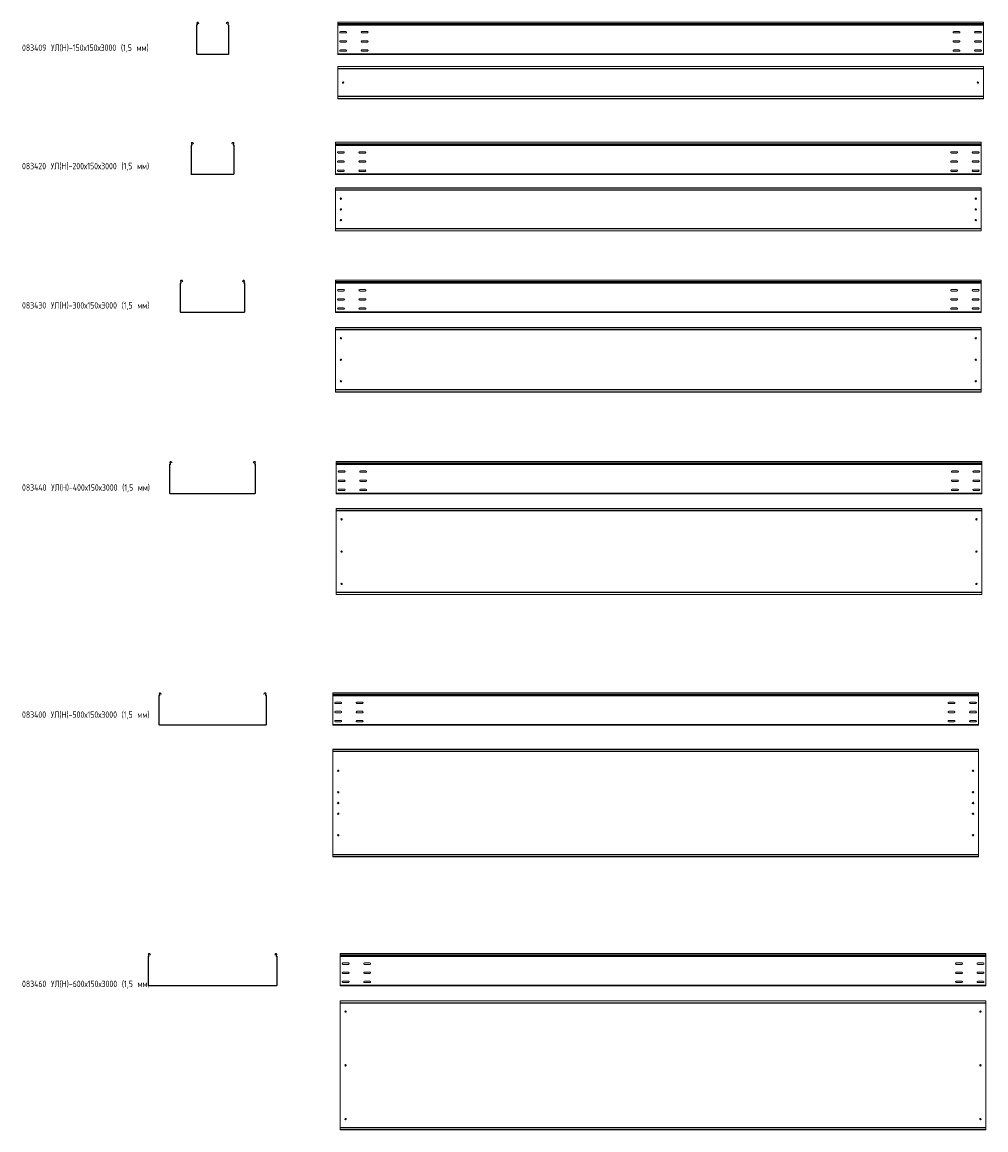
# Model space of a CAD drawing. Header units: millimetres. Extents: x -789 to 3689, y -6202 to -1054.
import ezdxf

# ---------------------------------------------------------------- set-up
doc = ezdxf.new("R2010")
doc.units = ezdxf.units.MM
doc.styles.add('SLDTEXTSTYLE0', font='TXT', dxfattribs={"width": 0.7, "bigfont": 'bigfont'})

msp = doc.modelspace()

# ---------------------------------------------------------------- linework, layer by layer
at = {"color": 7, "linetype": 'Continuous', "lineweight": 15}
for p, q in [((22.7, -1068.2), (21.2, -1068.2)), ((21.2, -1200.9), (21.2, -1068.2)), ((22.5, -1066.4), (22.9, -1067.9)), ((24, -1059.8), (22.7, -1060.5)), ((24, -1062.9), (22.7, -1060.5)), ((22.7, -1200.9), (22.7, -1068.2)), ((25.3, -1062.2), (24, -1059.8)), ((24, -1062.9), (25.3, -1062.2)), ((30.6, -1056.2), (29.3, -1057)), ((29.3, -1057), (31.1, -1060.2)), ((30.6, -1056.2), (32.4, -1059.5)), ((32.4, -1059.5), (31.1, -1060.2)), ((160, -1059.5), (161.7, -1056.2)), ((161.3, -1060.2), (160, -1059.5)), ((161.3, -1060.2), (163, -1057)), ((163, -1057), (161.7, -1056.2)), ((168.3, -1059.8), (167.1, -1062.2)), ((167.1, -1062.2), (168.4, -1062.9)), ((169.6, -1060.5), (168.3, -1059.8)), ((169.6, -1060.5), (168.4, -1062.9)), ((169.9, -1066.4), (169.5, -1067.9)), ((171.2, -1068.2), (169.7, -1068.2)), ((169.7, -1068.2), (169.7, -1200.9)), ((171.2, -1068.2), (171.2, -1200.9)), ((3677.8, -1053.9), (677.8, -1053.9)), ((677.8, -1060.5), (677.8, -1053.9)), ((3677.8, -1060.5), (677.8, -1060.5)), ((677.8, -1062.9), (677.8, -1060.5)), ((3677.8, -1062.9), (677.8, -1062.9)), ((677.8, -1066.4), (677.8, -1062.9)), ((3677.8, -1066.4), (677.8, -1066.4)), ((677.8, -1068.2), (677.8, -1066.4)), ((3677.8, -1068.2), (677.8, -1068.2)), ((677.8, -1200.9), (677.8, -1068.2)), ((3677.8, -1060.5), (3677.8, -1053.9)), ((3677.8, -1062.9), (3677.8, -1060.5)), ((3677.8, -1066.4), (3677.8, -1062.9)), ((3677.8, -1068.2), (3677.8, -1066.4)), ((3677.8, -1200.9), (3677.8, -1068.2)), ((715.6, -1097.6), (690.1, -1097.6)), ((690.1, -1104.1), (715.6, -1104.1)), ((815.6, -1097.6), (790.1, -1097.6)), ((790.1, -1104.1), (815.6, -1104.1)), ((3540.1, -1097.6), (3565.6, -1097.6)), ((3565.6, -1104.1), (3540.1, -1104.1)), ((3640.1, -1097.6), (3665.6, -1097.6)), ((3665.6, -1104.1), (3640.1, -1104.1)), ((715.6, -1140.1), (690.1, -1140.1)), ((690.1, -1146.6), (715.6, -1146.6)), ((715.6, -1182.6), (690.1, -1182.6)), ((815.6, -1140.1), (790.1, -1140.1)), ((790.1, -1146.6), (815.6, -1146.6)), ((815.6, -1182.6), (790.1, -1182.6)), ((3540.1, -1140.1), (3565.6, -1140.1)), ((3565.6, -1146.6), (3540.1, -1146.6)), ((3540.1, -1182.6), (3565.6, -1182.6)), ((3640.1, -1140.1), (3665.6, -1140.1)), ((3665.6, -1146.6), (3640.1, -1146.6)), ((3640.1, -1182.6), (3665.6, -1182.6)), ((21.2, -1200.9), (22.7, -1200.9)), ((24.2, -1202.4), (24.2, -1203.9)), ((168.2, -1202.4), (24.2, -1202.4)), ((168.2, -1203.9), (24.2, -1203.9)), ((168.2, -1203.9), (168.2, -1202.4)), ((169.7, -1200.9), (171.2, -1200.9)), ((3677.8, -1200.9), (677.8, -1200.9)), ((677.8, -1203.9), (677.8, -1200.9)), ((3677.8, -1203.9), (677.8, -1203.9)), ((690.1, -1189.1), (715.6, -1189.1)), ((790.1, -1189.1), (815.6, -1189.1)), ((3565.6, -1189.1), (3540.1, -1189.1)), ((3665.6, -1189.1), (3640.1, -1189.1)), ((3677.8, -1203.9), (3677.8, -1200.9)), ((3677.8, -1259.6), (677.8, -1259.6)), ((677.8, -1260.6), (677.8, -1259.6)), ((3677.8, -1260.6), (677.8, -1260.6)), ((677.8, -1269.1), (677.8, -1260.6)), ((3677.8, -1269.1), (677.8, -1269.1)), ((677.8, -1270.8), (677.8, -1269.1)), ((3677.8, -1270.8), (677.8, -1270.8)), ((677.8, -1270.8), (677.8, -1398.4)), ((3677.8, -1260.6), (3677.8, -1259.6)), ((3677.8, -1269.1), (3677.8, -1260.6)), ((3677.8, -1270.8), (3677.8, -1269.1)), ((3677.8, -1270.8), (3677.8, -1398.4)), ((3677.8, -1398.4), (677.8, -1398.4)), ((677.8, -1400.1), (677.8, -1398.4)), ((3677.8, -1400.1), (677.8, -1400.1)), ((677.8, -1408.6), (677.8, -1400.1)), ((677.8, -1408.6), (3677.8, -1408.6)), ((677.8, -1409.6), (677.8, -1408.6)), ((3677.8, -1409.6), (677.8, -1409.6)), ((3677.8, -1400.1), (3677.8, -1398.4)), ((3677.8, -1408.6), (3677.8, -1400.1)), ((3677.8, -1409.6), (3677.8, -1408.6)), ((-2.3, -1626.7), (-3.8, -1626.7)), ((-3.8, -1759.3), (-3.8, -1626.7)), ((-2.5, -1624.9), (-2.1, -1626.4)), ((-1, -1618.3), (-2.3, -1619)), ((-1, -1621.3), (-2.3, -1619)), ((-2.3, -1759.3), (-2.3, -1626.7)), ((0.3, -1620.6), (-1, -1618.3)), ((-1, -1621.3), (0.3, -1620.6)), ((5.6, -1614.7), (4.3, -1615.4)), ((4.3, -1615.4), (4.7, -1616.1)), ((4.7, -1616.1), (6, -1615.3)), ((6.1, -1618.7), (4.7, -1616.1)), ((5.6, -1614.7), (6, -1615.3)), ((6, -1615.3), (7.4, -1618)), ((7.4, -1618), (6.1, -1618.7)), ((185, -1618), (186.4, -1615.3)), ((186.3, -1618.7), (185, -1618)), ((187.7, -1616.1), (186.3, -1618.7)), ((186.4, -1615.3), (186.7, -1614.7)), ((186.4, -1615.3), (187.7, -1616.1)), ((188, -1615.4), (186.7, -1614.7)), ((187.7, -1616.1), (188, -1615.4)), ((193.3, -1618.3), (192.1, -1620.6)), ((192.1, -1620.6), (193.4, -1621.3)), ((194.6, -1619), (193.3, -1618.3)), ((194.6, -1619), (193.4, -1621.3)), ((194.9, -1624.9), (194.5, -1626.4)), ((196.2, -1626.7), (194.7, -1626.7)), ((194.7, -1626.7), (194.7, -1759.3)), ((196.2, -1626.7), (196.2, -1759.3)), ((3667.4, -1612.3), (667.4, -1612.3)), ((667.4, -1619), (667.4, -1612.3)), ((3667.4, -1619), (667.4, -1619)), ((667.4, -1621.3), (667.4, -1619)), ((3667.4, -1621.3), (667.4, -1621.3)), ((667.4, -1624.9), (667.4, -1621.3)), ((3667.4, -1624.9), (667.4, -1624.9)), ((667.4, -1626.7), (667.4, -1624.9)), ((3667.4, -1626.7), (667.4, -1626.7)), ((667.4, -1759.3), (667.4, -1626.7)), ((3667.4, -1619), (3667.4, -1612.3)), ((3667.4, -1621.3), (3667.4, -1619)), ((3667.4, -1624.9), (3667.4, -1621.3)), ((3667.4, -1626.7), (3667.4, -1624.9)), ((3667.4, -1759.3), (3667.4, -1626.7)), ((705.1, -1656.1), (679.6, -1656.1)), ((679.6, -1662.6), (705.1, -1662.6)), ((705.1, -1698.6), (679.6, -1698.6)), ((805.1, -1656.1), (779.6, -1656.1)), ((779.6, -1662.6), (805.1, -1662.6)), ((805.1, -1698.6), (779.6, -1698.6)), ((3529.6, -1656.1), (3555.1, -1656.1)), ((3555.1, -1662.6), (3529.6, -1662.6)), ((3529.6, -1698.6), (3555.1, -1698.6)), ((3629.6, -1656.1), (3655.1, -1656.1)), ((3655.1, -1662.6), (3629.6, -1662.6)), ((3629.6, -1698.6), (3655.1, -1698.6)), ((679.6, -1705.1), (705.1, -1705.1)), ((705.1, -1741.1), (679.6, -1741.1)), ((679.6, -1747.6), (705.1, -1747.6)), ((779.6, -1705.1), (805.1, -1705.1)), ((805.1, -1741.1), (779.6, -1741.1)), ((779.6, -1747.6), (805.1, -1747.6)), ((3555.1, -1705.1), (3529.6, -1705.1)), ((3529.6, -1741.1), (3555.1, -1741.1)), ((3555.1, -1747.6), (3529.6, -1747.6)), ((3655.1, -1705.1), (3629.6, -1705.1)), ((3629.6, -1741.1), (3655.1, -1741.1)), ((3655.1, -1747.6), (3629.6, -1747.6)), ((-3.8, -1759.3), (-2.3, -1759.3)), ((-0.8, -1760.8), (-0.8, -1762.3)), ((193.2, -1760.8), (-0.8, -1760.8)), ((193.2, -1762.3), (-0.8, -1762.3)), ((193.2, -1762.3), (193.2, -1760.8)), ((194.7, -1759.3), (196.2, -1759.3)), ((3667.4, -1759.3), (667.4, -1759.3)), ((667.4, -1762.3), (667.4, -1759.3)), ((3667.4, -1762.3), (667.4, -1762.3)), ((3667.4, -1762.3), (3667.4, -1759.3)), ((3667.4, -1824.2), (667.4, -1824.2)), ((667.4, -1825.2), (667.4, -1824.2)), ((3667.4, -1825.2), (667.4, -1825.2)), ((667.4, -1833.6), (667.4, -1825.2)), ((3667.4, -1833.6), (667.4, -1833.6)), ((667.4, -1834), (667.4, -1833.6)), ((667.4, -1834), (670.4, -1835.4)), ((667.4, -1834), (667.4, -2014.4)), ((3664.4, -1835.4), (670.4, -1835.4)), ((3664.4, -1835.4), (3667.4, -1834)), ((3667.4, -1825.2), (3667.4, -1824.2)), ((3667.4, -1833.6), (3667.4, -1825.2)), ((3667.4, -1834), (3667.4, -1833.6)), ((3667.4, -1834), (3667.4, -2014.4)), ((670.4, -2013), (667.4, -2014.4)), ((667.4, -2014.7), (667.4, -2014.4)), ((3667.4, -2014.7), (667.4, -2014.7)), ((667.4, -2023.2), (667.4, -2014.7)), ((667.4, -2023.2), (3667.4, -2023.2)), ((667.4, -2024.2), (667.4, -2023.2)), ((3667.4, -2024.2), (667.4, -2024.2)), ((3664.4, -2013), (670.4, -2013)), ((3667.4, -2014.4), (3664.4, -2013)), ((3667.4, -2014.7), (3667.4, -2014.4)), ((3667.4, -2023.2), (3667.4, -2014.7)), ((3667.4, -2024.2), (3667.4, -2023.2)), ((-51, -2259.1), (-52.3, -2259.8)), ((-51, -2262.2), (-52.3, -2259.8)), ((-49.7, -2261.5), (-51, -2259.1)), ((-51, -2262.2), (-49.7, -2261.5)), ((-44.4, -2255.6), (-45.7, -2256.3)), ((-45.7, -2256.3), (-45.3, -2256.9)), ((-45.3, -2256.9), (-44, -2256.2)), ((-43.9, -2259.6), (-45.3, -2256.9)), ((-44.4, -2255.6), (-44, -2256.2)), ((-44, -2256.2), (-42.6, -2258.9)), ((-42.6, -2258.9), (-43.9, -2259.6)), ((235, -2258.9), (236.4, -2256.2)), ((236.3, -2259.6), (235, -2258.9)), ((237.7, -2256.9), (236.3, -2259.6)), ((236.4, -2256.2), (236.7, -2255.6)), ((236.4, -2256.2), (237.7, -2256.9)), ((238, -2256.3), (236.7, -2255.6)), ((237.7, -2256.9), (238, -2256.3)), ((243.3, -2259.1), (242.1, -2261.5)), ((242.1, -2261.5), (243.4, -2262.2)), ((244.6, -2259.8), (243.3, -2259.1)), ((244.6, -2259.8), (243.4, -2262.2)), ((3667.5, -2253.2), (667.5, -2253.2)), ((667.5, -2259.8), (667.5, -2253.2)), ((3667.5, -2259.8), (667.5, -2259.8)), ((667.5, -2262.2), (667.5, -2259.8)), ((3667.5, -2262.2), (667.5, -2262.2)), ((667.5, -2265.8), (667.5, -2262.2)), ((3667.5, -2259.8), (3667.5, -2253.2)), ((3667.5, -2262.2), (3667.5, -2259.8)), ((3667.5, -2265.8), (3667.5, -2262.2)), ((-52.3, -2267.5), (-53.8, -2267.5)), ((-53.8, -2400.2), (-53.8, -2267.5)), ((-52.5, -2265.8), (-52.1, -2267.2)), ((-52.3, -2400.2), (-52.3, -2267.5)), ((244.9, -2265.8), (244.5, -2267.2)), ((246.2, -2267.5), (244.7, -2267.5)), ((244.7, -2267.5), (244.7, -2400.2)), ((246.2, -2267.5), (246.2, -2400.2)), ((3667.5, -2265.8), (667.5, -2265.8)), ((667.5, -2267.5), (667.5, -2265.8)), ((3667.5, -2267.5), (667.5, -2267.5)), ((667.5, -2400.2), (667.5, -2267.5)), ((705.2, -2297), (679.7, -2297)), ((679.7, -2303.5), (705.2, -2303.5)), ((805.2, -2297), (779.7, -2297)), ((779.7, -2303.5), (805.2, -2303.5)), ((3529.7, -2297), (3555.2, -2297)), ((3555.2, -2303.5), (3529.7, -2303.5)), ((3629.7, -2297), (3655.2, -2297)), ((3655.2, -2303.5), (3629.7, -2303.5)), ((3667.5, -2267.5), (3667.5, -2265.8)), ((3667.5, -2400.2), (3667.5, -2267.5)), ((705.2, -2339.5), (679.7, -2339.5)), ((679.7, -2346), (705.2, -2346)), ((805.2, -2339.5), (779.7, -2339.5)), ((779.7, -2346), (805.2, -2346)), ((3529.7, -2339.5), (3555.2, -2339.5)), ((3555.2, -2346), (3529.7, -2346)), ((3629.7, -2339.5), (3655.2, -2339.5)), ((3655.2, -2346), (3629.7, -2346)), ((-53.8, -2400.2), (-52.3, -2400.2)), ((-50.8, -2401.7), (-50.8, -2403.2)), ((243.2, -2401.7), (-50.8, -2401.7)), ((243.2, -2403.2), (-50.8, -2403.2)), ((243.2, -2403.2), (243.2, -2401.7)), ((244.7, -2400.2), (246.2, -2400.2)), ((3667.5, -2400.2), (667.5, -2400.2)), ((667.5, -2403.2), (667.5, -2400.2)), ((3667.5, -2403.2), (667.5, -2403.2)), ((705.2, -2382), (679.7, -2382)), ((679.7, -2388.5), (705.2, -2388.5)), ((805.2, -2382), (779.7, -2382)), ((779.7, -2388.5), (805.2, -2388.5)), ((3529.7, -2382), (3555.2, -2382)), ((3555.2, -2388.5), (3529.7, -2388.5)), ((3629.7, -2382), (3655.2, -2382)), ((3655.2, -2388.5), (3629.7, -2388.5)), ((3667.5, -2403.2), (3667.5, -2400.2)), ((3667.5, -2473), (667.5, -2473)), ((667.5, -2474), (667.5, -2473)), ((3667.5, -2474), (667.5, -2474)), ((667.5, -2482.5), (667.5, -2474)), ((3667.5, -2482.5), (667.5, -2482.5)), ((667.5, -2482.8), (667.5, -2482.5)), ((667.5, -2482.8), (670.5, -2484.2)), ((667.5, -2482.8), (667.5, -2763.2)), ((3664.5, -2484.2), (670.5, -2484.2)), ((3664.5, -2484.2), (3667.5, -2482.8)), ((3667.5, -2474), (3667.5, -2473)), ((3667.5, -2482.5), (3667.5, -2474)), ((3667.5, -2482.8), (3667.5, -2482.5)), ((3667.5, -2482.8), (3667.5, -2763.2)), ((670.5, -2761.8), (667.5, -2763.2)), ((667.5, -2763.6), (667.5, -2763.2)), ((3667.5, -2763.6), (667.5, -2763.6)), ((667.5, -2772), (667.5, -2763.6)), ((667.5, -2772), (3667.5, -2772)), ((667.5, -2773), (667.5, -2772)), ((3667.5, -2773), (667.5, -2773)), ((3664.5, -2761.8), (670.5, -2761.8)), ((3667.5, -2763.2), (3664.5, -2761.8)), ((3667.5, -2763.6), (3667.5, -2763.2)), ((3667.5, -2772), (3667.5, -2763.6)), ((3667.5, -2773), (3667.5, -2772)), ((-102.3, -3110.3), (-103.8, -3110.3)), ((-103.8, -3243), (-103.8, -3110.3)), ((-102.5, -3108.6), (-102.1, -3110)), ((-101, -3101.9), (-102.3, -3102.6)), ((-101, -3105), (-102.3, -3102.6)), ((-102.3, -3243), (-102.3, -3110.3)), ((-99.7, -3104.3), (-101, -3101.9)), ((-101, -3105), (-99.7, -3104.3)), ((-94.4, -3098.4), (-95.7, -3099.1)), ((-95.7, -3099.1), (-95.3, -3099.7)), ((-95.3, -3099.7), (-94, -3099)), ((-93.9, -3102.3), (-95.3, -3099.7)), ((-94.4, -3098.4), (-94, -3099)), ((-94, -3099), (-92.6, -3101.6)), ((-92.6, -3101.6), (-93.9, -3102.3)), ((285, -3101.6), (286.4, -3099)), ((286.3, -3102.3), (285, -3101.6)), ((287.7, -3099.7), (286.3, -3102.3)), ((286.4, -3099), (286.7, -3098.4)), ((286.4, -3099), (287.7, -3099.7)), ((288, -3099.1), (286.7, -3098.4)), ((287.7, -3099.7), (288, -3099.1)), ((293.3, -3101.9), (292.1, -3104.3)), ((292.1, -3104.3), (293.4, -3105)), ((294.6, -3102.6), (293.3, -3101.9)), ((294.6, -3102.6), (293.4, -3105)), ((294.9, -3108.6), (294.5, -3110)), ((296.2, -3110.3), (294.7, -3110.3)), ((294.7, -3110.3), (294.7, -3243)), ((296.2, -3110.3), (296.2, -3243)), ((3670.6, -3096), (670.6, -3096)), ((670.6, -3102.6), (670.6, -3096)), ((3670.6, -3102.6), (670.6, -3102.6)), ((670.6, -3105), (670.6, -3102.6)), ((3670.6, -3105), (670.6, -3105)), ((670.6, -3108.6), (670.6, -3105)), ((3670.6, -3108.6), (670.6, -3108.6)), ((670.6, -3110.3), (670.6, -3108.6)), ((3670.6, -3110.3), (670.6, -3110.3)), ((670.6, -3243), (670.6, -3110.3)), ((708.4, -3139.7), (682.9, -3139.7)), ((808.4, -3139.7), (782.9, -3139.7)), ((3532.9, -3139.7), (3558.4, -3139.7)), ((3632.9, -3139.7), (3658.4, -3139.7)), ((3670.6, -3102.6), (3670.6, -3096)), ((3670.6, -3105), (3670.6, -3102.6)), ((3670.6, -3108.6), (3670.6, -3105)), ((3670.6, -3110.3), (3670.6, -3108.6)), ((3670.6, -3243), (3670.6, -3110.3)), ((682.9, -3146.2), (708.4, -3146.2)), ((708.4, -3182.2), (682.9, -3182.2)), ((682.9, -3188.7), (708.4, -3188.7)), ((782.9, -3146.2), (808.4, -3146.2)), ((808.4, -3182.2), (782.9, -3182.2)), ((782.9, -3188.7), (808.4, -3188.7)), ((3558.4, -3146.2), (3532.9, -3146.2)), ((3532.9, -3182.2), (3558.4, -3182.2)), ((3558.4, -3188.7), (3532.9, -3188.7)), ((3658.4, -3146.2), (3632.9, -3146.2)), ((3632.9, -3182.2), (3658.4, -3182.2)), ((3658.4, -3188.7), (3632.9, -3188.7)), ((-103.8, -3243), (-102.3, -3243)), ((294.7, -3243), (296.2, -3243)), ((3670.6, -3243), (670.6, -3243)), ((670.6, -3246), (670.6, -3243)), ((708.4, -3224.7), (682.9, -3224.7)), ((682.9, -3231.2), (708.4, -3231.2)), ((808.4, -3224.7), (782.9, -3224.7)), ((782.9, -3231.2), (808.4, -3231.2)), ((3532.9, -3224.7), (3558.4, -3224.7)), ((3558.4, -3231.2), (3532.9, -3231.2)), ((3632.9, -3224.7), (3658.4, -3224.7)), ((3658.4, -3231.2), (3632.9, -3231.2)), ((3670.6, -3246), (3670.6, -3243)), ((-100.8, -3244.5), (-100.8, -3246)), ((293.2, -3244.5), (-100.8, -3244.5)), ((293.2, -3246), (-100.8, -3246)), ((293.2, -3246), (293.2, -3244.5)), ((3670.6, -3246), (670.6, -3246)), ((3670.6, -3314.7), (670.6, -3314.7)), ((670.6, -3315.7), (670.6, -3314.7)), ((3670.6, -3315.7), (670.6, -3315.7)), ((670.6, -3324.2), (670.6, -3315.7)), ((3670.6, -3324.2), (670.6, -3324.2)), ((670.6, -3324.5), (670.6, -3324.2)), ((670.6, -3324.5), (673.6, -3325.9)), ((670.6, -3324.5), (670.6, -3704.9)), ((3667.6, -3325.9), (673.6, -3325.9)), ((3667.6, -3325.9), (3670.6, -3324.5)), ((3670.6, -3315.7), (3670.6, -3314.7)), ((3670.6, -3324.2), (3670.6, -3315.7)), ((3670.6, -3324.5), (3670.6, -3324.2)), ((3670.6, -3324.5), (3670.6, -3704.9)), ((673.6, -3703.5), (670.6, -3704.9)), ((670.6, -3705.3), (670.6, -3704.9)), ((3670.6, -3705.3), (670.6, -3705.3)), ((670.6, -3713.7), (670.6, -3705.3)), ((3667.6, -3703.5), (673.6, -3703.5)), ((3670.6, -3704.9), (3667.6, -3703.5)), ((3670.6, -3705.3), (3670.6, -3704.9)), ((3670.6, -3713.7), (3670.6, -3705.3)), ((670.6, -3713.7), (3670.6, -3713.7)), ((670.6, -3714.7), (670.6, -3713.7)), ((3670.6, -3714.7), (670.6, -3714.7)), ((3670.6, -3714.7), (3670.6, -3713.7)), ((-152.3, -4185.1), (-153.8, -4185.1)), ((-153.8, -4317.8), (-153.8, -4185.1)), ((-152.5, -4183.4), (-152.1, -4184.8)), ((-151, -4176.7), (-152.3, -4177.4)), ((-151, -4179.8), (-152.3, -4177.4)), ((-152.3, -4317.8), (-152.3, -4185.1)), ((-149.7, -4179.1), (-151, -4176.7)), ((-151, -4179.8), (-149.7, -4179.1)), ((-144.4, -4173.2), (-145.7, -4173.9)), ((-145.7, -4173.9), (-145.3, -4174.5)), ((-145.3, -4174.5), (-144, -4173.8)), ((-143.9, -4177.1), (-145.3, -4174.5)), ((-144.4, -4173.2), (-144, -4173.8)), ((-144, -4173.8), (-142.6, -4176.4)), ((-142.6, -4176.4), (-143.9, -4177.1)), ((335, -4176.4), (336.4, -4173.8)), ((336.3, -4177.1), (335, -4176.4)), ((337.7, -4174.5), (336.3, -4177.1)), ((336.4, -4173.8), (336.7, -4173.2)), ((336.4, -4173.8), (337.7, -4174.5)), ((338, -4173.9), (336.7, -4173.2)), ((337.7, -4174.5), (338, -4173.9)), ((343.3, -4176.7), (342.1, -4179.1)), ((342.1, -4179.1), (343.4, -4179.8)), ((344.6, -4177.4), (343.3, -4176.7)), ((344.6, -4177.4), (343.4, -4179.8)), ((344.9, -4183.4), (344.5, -4184.8)), ((346.2, -4185.1), (344.7, -4185.1)), ((344.7, -4185.1), (344.7, -4317.8)), ((346.2, -4185.1), (346.2, -4317.8)), ((3654.8, -4170.8), (654.8, -4170.8)), ((654.8, -4177.4), (654.8, -4170.8)), ((3654.8, -4177.4), (654.8, -4177.4)), ((654.8, -4179.8), (654.8, -4177.4)), ((3654.8, -4179.8), (654.8, -4179.8)), ((654.8, -4183.4), (654.8, -4179.8)), ((3654.8, -4183.4), (654.8, -4183.4)), ((654.8, -4185.1), (654.8, -4183.4)), ((3654.8, -4185.1), (654.8, -4185.1)), ((654.8, -4317.8), (654.8, -4185.1)), ((692.5, -4214.5), (667, -4214.5)), ((667, -4221), (692.5, -4221)), ((792.5, -4214.5), (767, -4214.5)), ((767, -4221), (792.5, -4221)), ((3517, -4214.5), (3542.5, -4214.5)), ((3542.5, -4221), (3517, -4221)), ((3617, -4214.5), (3642.5, -4214.5)), ((3642.5, -4221), (3617, -4221)), ((3654.8, -4177.4), (3654.8, -4170.8)), ((3654.8, -4179.8), (3654.8, -4177.4)), ((3654.8, -4183.4), (3654.8, -4179.8)), ((3654.8, -4185.1), (3654.8, -4183.4)), ((3654.8, -4317.8), (3654.8, -4185.1)), ((692.5, -4257), (667, -4257)), ((667, -4263.5), (692.5, -4263.5)), ((792.5, -4257), (767, -4257)), ((767, -4263.5), (792.5, -4263.5)), ((3517, -4257), (3542.5, -4257)), ((3542.5, -4263.5), (3517, -4263.5)), ((3617, -4257), (3642.5, -4257)), ((3642.5, -4263.5), (3617, -4263.5)), ((-153.8, -4317.8), (-152.3, -4317.8)), ((-150.8, -4319.3), (-150.8, -4320.8)), ((343.2, -4319.3), (-150.8, -4319.3)), ((343.2, -4320.8), (-150.8, -4320.8)), ((343.2, -4320.8), (343.2, -4319.3)), ((344.7, -4317.8), (346.2, -4317.8)), ((3654.8, -4317.8), (654.8, -4317.8)), ((654.8, -4320.8), (654.8, -4317.8)), ((3654.8, -4320.8), (654.8, -4320.8)), ((692.5, -4299.5), (667, -4299.5)), ((667, -4306), (692.5, -4306)), ((792.5, -4299.5), (767, -4299.5)), ((767, -4306), (792.5, -4306)), ((3517, -4299.5), (3542.5, -4299.5)), ((3542.5, -4306), (3517, -4306)), ((3617, -4299.5), (3642.5, -4299.5)), ((3642.5, -4306), (3617, -4306)), ((3654.8, -4320.8), (3654.8, -4317.8)), ((3654.8, -4433.3), (654.8, -4433.3)), ((654.8, -4434.3), (654.8, -4433.3)), ((3654.8, -4434.3), (654.8, -4434.3)), ((654.8, -4442.8), (654.8, -4434.3)), ((3654.8, -4442.8), (654.8, -4442.8)), ((654.8, -4443.1), (654.8, -4442.8)), ((654.8, -4443.1), (657.8, -4444.5)), ((654.8, -4443.1), (654.8, -4923.5)), ((3651.8, -4444.5), (657.8, -4444.5)), ((3651.8, -4444.5), (3654.8, -4443.1)), ((3654.8, -4434.3), (3654.8, -4433.3)), ((3654.8, -4442.8), (3654.8, -4434.3)), ((3654.8, -4443.1), (3654.8, -4442.8)), ((3654.8, -4443.1), (3654.8, -4923.5)), ((657.8, -4922.1), (654.8, -4923.5)), ((654.8, -4923.8), (654.8, -4923.5)), ((3654.8, -4923.8), (654.8, -4923.8)), ((654.8, -4932.3), (654.8, -4923.8)), ((654.8, -4932.3), (3654.8, -4932.3)), ((654.8, -4933.3), (654.8, -4932.3)), ((3654.8, -4933.3), (654.8, -4933.3)), ((3651.8, -4922.1), (657.8, -4922.1)), ((3654.8, -4923.5), (3651.8, -4922.1)), ((3654.8, -4923.8), (3654.8, -4923.5)), ((3654.8, -4932.3), (3654.8, -4923.8)), ((3654.8, -4933.3), (3654.8, -4932.3)), ((-202.3, -5397.3), (-203.8, -5397.3)), ((-203.8, -5530), (-203.8, -5397.3)), ((-202.5, -5395.6), (-202.1, -5397.1)), ((-201, -5389), (-202.3, -5389.7)), ((-201, -5392), (-202.3, -5389.7)), ((-202.3, -5530), (-202.3, -5397.3)), ((-199.7, -5391.3), (-201, -5389)), ((-201, -5392), (-199.7, -5391.3)), ((-194.4, -5385.4), (-195.7, -5386.1)), ((-195.7, -5386.1), (-193.9, -5389.4)), ((-194.4, -5385.4), (-192.6, -5388.7)), ((-192.6, -5388.7), (-193.9, -5389.4)), ((385, -5388.7), (386.7, -5385.4)), ((386.3, -5389.4), (385, -5388.7)), ((386.3, -5389.4), (388, -5386.1)), ((388, -5386.1), (386.7, -5385.4)), ((393.3, -5389), (392.1, -5391.3)), ((392.1, -5391.3), (393.4, -5392)), ((394.6, -5389.7), (393.3, -5389)), ((394.6, -5389.7), (393.4, -5392)), ((394.9, -5395.6), (394.5, -5397.1)), ((396.2, -5397.3), (394.7, -5397.3)), ((394.7, -5397.3), (394.7, -5530)), ((396.2, -5397.3), (396.2, -5530)), ((3689.4, -5383), (689.4, -5383)), ((689.4, -5389.7), (689.4, -5383)), ((3689.4, -5389.7), (689.4, -5389.7)), ((689.4, -5392), (689.4, -5389.7)), ((3689.4, -5392), (689.4, -5392)), ((689.4, -5395.6), (689.4, -5392)), ((3689.4, -5395.6), (689.4, -5395.6)), ((689.4, -5397.3), (689.4, -5395.6)), ((3689.4, -5397.3), (689.4, -5397.3)), ((689.4, -5530), (689.4, -5397.3)), ((3689.4, -5389.7), (3689.4, -5383)), ((3689.4, -5392), (3689.4, -5389.7)), ((3689.4, -5395.6), (3689.4, -5392)), ((3689.4, -5397.3), (3689.4, -5395.6)), ((3689.4, -5530), (3689.4, -5397.3)), ((727.2, -5426.8), (701.7, -5426.8)), ((701.7, -5433.3), (727.2, -5433.3)), ((827.2, -5426.8), (801.7, -5426.8)), ((801.7, -5433.3), (827.2, -5433.3)), ((3551.7, -5426.8), (3577.2, -5426.8)), ((3577.2, -5433.3), (3551.7, -5433.3)), ((3651.7, -5426.8), (3677.2, -5426.8)), ((3677.2, -5433.3), (3651.7, -5433.3)), ((727.2, -5469.3), (701.7, -5469.3)), ((701.7, -5475.8), (727.2, -5475.8)), ((827.2, -5469.3), (801.7, -5469.3)), ((801.7, -5475.8), (827.2, -5475.8)), ((3551.7, -5469.3), (3577.2, -5469.3)), ((3577.2, -5475.8), (3551.7, -5475.8)), ((3651.7, -5469.3), (3677.2, -5469.3)), ((3677.2, -5475.8), (3651.7, -5475.8)), ((-203.8, -5530), (-202.3, -5530)), ((-200.8, -5531.5), (-200.8, -5533)), ((393.2, -5531.5), (-200.8, -5531.5)), ((393.2, -5533), (-200.8, -5533)), ((393.2, -5533), (393.2, -5531.5)), ((394.7, -5530), (396.2, -5530)), ((3689.4, -5530), (689.4, -5530)), ((689.4, -5533), (689.4, -5530)), ((3689.4, -5533), (689.4, -5533)), ((727.2, -5511.8), (701.7, -5511.8)), ((701.7, -5518.3), (727.2, -5518.3)), ((827.2, -5511.8), (801.7, -5511.8)), ((801.7, -5518.3), (827.2, -5518.3)), ((3551.7, -5511.8), (3577.2, -5511.8)), ((3577.2, -5518.3), (3551.7, -5518.3)), ((3651.7, -5511.8), (3677.2, -5511.8)), ((3677.2, -5518.3), (3651.7, -5518.3)), ((3689.4, -5533), (3689.4, -5530)), ((3689.4, -5602.5), (689.4, -5602.5)), ((689.4, -5603.5), (689.4, -5602.5)), ((3689.4, -5603.5), (689.4, -5603.5)), ((689.4, -5611.9), (689.4, -5603.5)), ((3689.4, -5611.9), (689.4, -5611.9)), ((689.4, -5613.7), (689.4, -5611.9)), ((3689.4, -5603.5), (3689.4, -5602.5)), ((3689.4, -5611.9), (3689.4, -5603.5)), ((3689.4, -5613.7), (3689.4, -5611.9)), ((3689.4, -5613.7), (689.4, -5613.7)), ((689.4, -5613.7), (689.4, -6191.3)), ((3689.4, -5613.7), (3689.4, -6191.3)), ((3689.4, -6191.3), (689.4, -6191.3)), ((689.4, -6193), (689.4, -6191.3)), ((3689.4, -6193), (689.4, -6193)), ((689.4, -6201.5), (689.4, -6193)), ((689.4, -6201.5), (3689.4, -6201.5)), ((689.4, -6202.5), (689.4, -6201.5)), ((3689.4, -6202.5), (689.4, -6202.5)), ((3689.4, -6193), (3689.4, -6191.3)), ((3689.4, -6201.5), (3689.4, -6193)), ((3689.4, -6202.5), (3689.4, -6201.5))]:
    msp.add_line(p, q, dxfattribs=at)
for centre in [(702.8, -1334.6), (3652.8, -1334.6), (692.4, -1874.2), (3642.4, -1874.2), (692.4, -1924.2), (3642.4, -1924.2), (692.4, -1974.2), (3642.4, -1974.2), (692.5, -2523), (3642.5, -2523), (692.5, -2623), (3642.5, -2623), (692.5, -2723), (3642.5, -2723), (695.6, -3364.7), (3645.6, -3364.7), (695.6, -3514.7), (3645.6, -3514.7), (695.6, -3664.7), (3645.6, -3664.7), (679.8, -4533.3), (3629.8, -4533.3), (679.8, -4633.3), (3629.8, -4633.3), (679.8, -4683.3), (3629.8, -4683.3), (679.8, -4733.3), (3629.8, -4733.3), (679.8, -4833.3), (3629.8, -4833.3), (714.4, -5652.5), (3664.4, -5652.5), (714.4, -5902.5), (3664.4, -5902.5), (714.4, -6152.5), (3664.4, -6152.5)]:
    msp.add_circle(centre, 3.25, dxfattribs=at)
for centre, radius, start, end in [((23, -1068.2), 1.8, 106.2863, 180), ((26.7, -1058.4), 4.5, 28.0725, 208.0725), ((21.8, -1064), 2.5, 286.2863, 28.0725), ((23, -1068.2), 0.3, 106.2863, 180), ((21.8, -1064), 4, 286.2863, 28.0725), ((26.7, -1058.4), 3, 28.0725, 208.0725), ((165.7, -1058.4), 4.5, 331.9275, 151.9275), ((165.7, -1058.4), 3, 331.9275, 151.9275), ((170.6, -1064), 4, 151.9275, 253.7137), ((170.6, -1064), 2.5, 151.9275, 253.7137), ((169.4, -1068.2), 0.3, 0, 73.7137), ((169.4, -1068.2), 1.8, 0, 73.7137), ((690.1, -1100.9), 3.25, 90, 270), ((715.6, -1100.9), 3.25, 270, 90), ((790.1, -1100.9), 3.25, 90, 270), ((815.6, -1100.9), 3.25, 270, 90), ((3540.1, -1100.9), 3.25, 90, 270), ((3565.6, -1100.9), 3.25, 270, 90), ((3640.1, -1100.9), 3.25, 90, 270), ((3665.6, -1100.9), 3.25, 270, 90), ((690.1, -1143.4), 3.25, 90, 270), ((690.1, -1185.9), 3.25, 90, 270), ((715.6, -1143.4), 3.25, 270, 90), ((715.6, -1185.9), 3.25, 270, 90), ((790.1, -1143.4), 3.25, 90, 270), ((790.1, -1185.9), 3.25, 90, 270), ((815.6, -1143.4), 3.25, 270, 90), ((815.6, -1185.9), 3.25, 270, 90), ((3540.1, -1143.4), 3.25, 90, 270), ((3540.1, -1185.9), 3.25, 90, 270), ((3565.6, -1143.4), 3.25, 270, 90), ((3565.6, -1185.9), 3.25, 270, 90), ((3640.1, -1143.4), 3.25, 90, 270), ((3640.1, -1185.9), 3.25, 90, 270), ((3665.6, -1143.4), 3.25, 270, 90), ((3665.6, -1185.9), 3.25, 270, 90), ((24.2, -1200.9), 3, 180, 270), ((24.2, -1200.9), 1.5, 180, 270), ((168.2, -1200.9), 3, 270, 0), ((168.2, -1200.9), 1.5, 270, 0), ((-2, -1626.7), 1.8, 106.2863, 180), ((1.7, -1616.8), 4.5, 28.0725, 208.0725), ((-3.2, -1622.5), 2.5, 286.2863, 28.0725), ((-2, -1626.7), 0.3, 106.2863, 180), ((-3.2, -1622.5), 4, 286.2863, 28.0725), ((1.7, -1616.8), 3, 28.0725, 208.0725), ((190.7, -1616.8), 4.5, 331.9275, 151.9275), ((190.7, -1616.8), 3, 331.9275, 151.9275), ((195.6, -1622.5), 4, 151.9275, 253.7137), ((195.6, -1622.5), 2.5, 151.9275, 253.7137), ((194.4, -1626.7), 0.3, 0, 73.7137), ((194.4, -1626.7), 1.8, 0, 73.7137), ((679.6, -1659.3), 3.25, 90, 270), ((679.6, -1701.8), 3.25, 90, 270), ((705.1, -1659.3), 3.25, 270, 90), ((705.1, -1701.8), 3.25, 270, 90), ((779.6, -1659.3), 3.25, 90, 270), ((779.6, -1701.8), 3.25, 90, 270), ((805.1, -1659.3), 3.25, 270, 90), ((805.1, -1701.8), 3.25, 270, 90), ((3529.6, -1659.3), 3.25, 90, 270), ((3529.6, -1701.8), 3.25, 90, 270), ((3555.1, -1659.3), 3.25, 270, 90), ((3555.1, -1701.8), 3.25, 270, 90), ((3629.6, -1659.3), 3.25, 90, 270), ((3629.6, -1701.8), 3.25, 90, 270), ((3655.1, -1659.3), 3.25, 270, 90), ((3655.1, -1701.8), 3.25, 270, 90), ((679.6, -1744.3), 3.25, 90, 270), ((705.1, -1744.3), 3.25, 270, 90), ((779.6, -1744.3), 3.25, 90, 270), ((805.1, -1744.3), 3.25, 270, 90), ((3529.6, -1744.3), 3.25, 90, 270), ((3555.1, -1744.3), 3.25, 270, 90), ((3629.6, -1744.3), 3.25, 90, 270), ((3655.1, -1744.3), 3.25, 270, 90), ((-0.8, -1759.3), 3, 180, 270), ((-0.8, -1759.3), 1.5, 180, 270), ((193.2, -1759.3), 1.5, 270, 0), ((193.2, -1759.3), 3, 270, 0), ((-48.3, -2257.7), 4.5, 28.0725, 208.0725), ((-53.2, -2263.4), 2.5, 286.2863, 28.0725), ((-53.2, -2263.4), 4, 286.2863, 28.0725), ((-48.3, -2257.7), 3, 28.0725, 208.0725), ((240.7, -2257.7), 4.5, 331.9275, 151.9275), ((240.7, -2257.7), 3, 331.9275, 151.9275), ((245.6, -2263.4), 4, 151.9275, 253.7137), ((245.6, -2263.4), 2.5, 151.9275, 253.7137), ((-52, -2267.5), 1.8, 106.2863, 180), ((-52, -2267.5), 0.3, 106.2863, 180), ((244.4, -2267.5), 0.3, 0, 73.7137), ((244.4, -2267.5), 1.8, 0, 73.7137), ((679.7, -2300.2), 3.25, 90, 270), ((705.2, -2300.2), 3.25, 270, 90), ((779.7, -2300.2), 3.25, 90, 270), ((805.2, -2300.2), 3.25, 270, 90), ((3529.7, -2300.2), 3.25, 90, 270), ((3555.2, -2300.2), 3.25, 270, 90), ((3629.7, -2300.2), 3.25, 90, 270), ((3655.2, -2300.2), 3.25, 270, 90), ((679.7, -2342.7), 3.25, 90, 270), ((705.2, -2342.7), 3.25, 270, 90), ((779.7, -2342.7), 3.25, 90, 270), ((805.2, -2342.7), 3.25, 270, 90), ((3529.7, -2342.7), 3.25, 90, 270), ((3555.2, -2342.7), 3.25, 270, 90), ((3629.7, -2342.7), 3.25, 90, 270), ((3655.2, -2342.7), 3.25, 270, 90), ((-50.8, -2400.2), 3, 180, 270), ((-50.8, -2400.2), 1.5, 180, 270), ((243.2, -2400.2), 1.5, 270, 0), ((243.2, -2400.2), 3, 270, 0), ((679.7, -2385.2), 3.25, 90, 270), ((705.2, -2385.2), 3.25, 270, 90), ((779.7, -2385.2), 3.25, 90, 270), ((805.2, -2385.2), 3.25, 270, 90), ((3529.7, -2385.2), 3.25, 90, 270), ((3555.2, -2385.2), 3.25, 270, 90), ((3629.7, -2385.2), 3.25, 90, 270), ((3655.2, -2385.2), 3.25, 270, 90), ((-102, -3110.3), 1.8, 106.2863, 180), ((-98.3, -3100.5), 4.5, 28.0725, 208.0725), ((-103.2, -3106.2), 2.5, 286.2863, 28.0725), ((-102, -3110.3), 0.3, 106.2863, 180), ((-103.2, -3106.2), 4, 286.2863, 28.0725), ((-98.3, -3100.5), 3, 28.0725, 208.0725), ((290.7, -3100.5), 4.5, 331.9275, 151.9275), ((290.7, -3100.5), 3, 331.9275, 151.9275), ((295.6, -3106.2), 4, 151.9275, 253.7137), ((295.6, -3106.2), 2.5, 151.9275, 253.7137), ((294.4, -3110.3), 0.3, 0, 73.7137), ((294.4, -3110.3), 1.8, 0, 73.7137), ((682.9, -3143), 3.25, 90, 270), ((708.4, -3143), 3.25, 270, 90), ((782.9, -3143), 3.25, 90, 270), ((808.4, -3143), 3.25, 270, 90), ((3532.9, -3143), 3.25, 90, 270), ((3558.4, -3143), 3.25, 270, 90), ((3632.9, -3143), 3.25, 90, 270), ((3658.4, -3143), 3.25, 270, 90), ((682.9, -3185.5), 3.25, 90, 270), ((708.4, -3185.5), 3.25, 270, 90), ((782.9, -3185.5), 3.25, 90, 270), ((808.4, -3185.5), 3.25, 270, 90), ((3532.9, -3185.5), 3.25, 90, 270), ((3558.4, -3185.5), 3.25, 270, 90), ((3632.9, -3185.5), 3.25, 90, 270), ((3658.4, -3185.5), 3.25, 270, 90), ((-100.8, -3243), 3, 180, 270), ((-100.8, -3243), 1.5, 180, 270), ((293.2, -3243), 1.5, 270, 0), ((293.2, -3243), 3, 270, 0), ((682.9, -3228), 3.25, 90, 270), ((708.4, -3228), 3.25, 270, 90), ((782.9, -3228), 3.25, 90, 270), ((808.4, -3228), 3.25, 270, 90), ((3532.9, -3228), 3.25, 90, 270), ((3558.4, -3228), 3.25, 270, 90), ((3632.9, -3228), 3.25, 90, 270), ((3658.4, -3228), 3.25, 270, 90), ((-152, -4185.1), 1.8, 106.2863, 180), ((-148.3, -4175.3), 4.5, 28.0725, 208.0725), ((-153.2, -4181), 2.5, 286.2863, 28.0725), ((-152, -4185.1), 0.3, 106.2863, 180), ((-153.2, -4181), 4, 286.2863, 28.0725), ((-148.3, -4175.3), 3, 28.0725, 208.0725), ((340.7, -4175.3), 4.5, 331.9275, 151.9275), ((340.7, -4175.3), 3, 331.9275, 151.9275), ((345.6, -4181), 4, 151.9275, 253.7137), ((345.6, -4181), 2.5, 151.9275, 253.7137), ((344.4, -4185.1), 0.3, 0, 73.7137), ((344.4, -4185.1), 1.8, 0, 73.7137), ((667, -4217.8), 3.25, 90, 270), ((692.5, -4217.8), 3.25, 270, 90), ((767, -4217.8), 3.25, 90, 270), ((792.5, -4217.8), 3.25, 270, 90), ((3517, -4217.8), 3.25, 90, 270), ((3542.5, -4217.8), 3.25, 270, 90), ((3617, -4217.8), 3.25, 90, 270), ((3642.5, -4217.8), 3.25, 270, 90), ((667, -4260.3), 3.25, 90, 270), ((692.5, -4260.3), 3.25, 270, 90), ((767, -4260.3), 3.25, 90, 270), ((792.5, -4260.3), 3.25, 270, 90), ((3517, -4260.3), 3.25, 90, 270), ((3542.5, -4260.3), 3.25, 270, 90), ((3617, -4260.3), 3.25, 90, 270), ((3642.5, -4260.3), 3.25, 270, 90), ((-150.8, -4317.8), 3, 180, 270), ((-150.8, -4317.8), 1.5, 180, 270), ((343.2, -4317.8), 3, 270, 0), ((343.2, -4317.8), 1.5, 270, 0), ((667, -4302.8), 3.25, 90, 270), ((692.5, -4302.8), 3.25, 270, 90), ((767, -4302.8), 3.25, 90, 270), ((792.5, -4302.8), 3.25, 270, 90), ((3517, -4302.8), 3.25, 90, 270), ((3542.5, -4302.8), 3.25, 270, 90), ((3617, -4302.8), 3.25, 90, 270), ((3642.5, -4302.8), 3.25, 270, 90), ((-202, -5397.3), 1.8, 106.2863, 180), ((-198.3, -5387.5), 4.5, 28.0725, 208.0725), ((-203.2, -5393.2), 2.5, 286.2863, 28.0725), ((-202, -5397.3), 0.3, 106.2863, 180), ((-203.2, -5393.2), 4, 286.2863, 28.0725), ((-198.3, -5387.5), 3, 28.0725, 208.0725), ((390.7, -5387.5), 4.5, 331.9275, 151.9275), ((390.7, -5387.5), 3, 331.9275, 151.9275), ((395.6, -5393.2), 4, 151.9275, 253.7137), ((395.6, -5393.2), 2.5, 151.9275, 253.7137), ((394.4, -5397.3), 0.3, 0, 73.7137), ((394.4, -5397.3), 1.8, 0, 73.7137), ((701.7, -5430), 3.25, 90, 270), ((727.2, -5430), 3.25, 270, 90), ((801.7, -5430), 3.25, 90, 270), ((827.2, -5430), 3.25, 270, 90), ((3551.7, -5430), 3.25, 90, 270), ((3577.2, -5430), 3.25, 270, 90), ((3651.7, -5430), 3.25, 90, 270), ((3677.2, -5430), 3.25, 270, 90), ((701.7, -5472.5), 3.25, 90, 270), ((727.2, -5472.5), 3.25, 270, 90), ((801.7, -5472.5), 3.25, 90, 270), ((827.2, -5472.5), 3.25, 270, 90), ((3551.7, -5472.5), 3.25, 90, 270), ((3577.2, -5472.5), 3.25, 270, 90), ((3651.7, -5472.5), 3.25, 90, 270), ((3677.2, -5472.5), 3.25, 270, 90), ((-200.8, -5530), 3, 180, 270), ((-200.8, -5530), 1.5, 180, 270), ((393.2, -5530), 1.5, 270, 0), ((393.2, -5530), 3, 270, 0), ((701.7, -5515), 3.25, 90, 270), ((727.2, -5515), 3.25, 270, 90), ((801.7, -5515), 3.25, 90, 270), ((827.2, -5515), 3.25, 270, 90), ((3551.7, -5515), 3.25, 90, 270), ((3577.2, -5515), 3.25, 270, 90), ((3651.7, -5515), 3.25, 90, 270), ((3677.2, -5515), 3.25, 270, 90)]:
    msp.add_arc(centre, radius, start, end, dxfattribs=at)

# ---------------------------------------------------------------- texts
at = {"color": 7, "linetype": 'Continuous', "lineweight": 0, "char_height": 30, "attachment_point": 1, "style": 'SLDTEXTSTYLE0'}
for s, insert in [('083409 \\M+18454\\M+1844C(\\M+1844E)-150\\M+18487150\\M+184873000 (1,5 \\M+1847D\\M+1847D)', (-789.4, -1157.6)), ('083420 \\M+18454\\M+1844C(\\M+1844E)-200\\M+18487150\\M+184873000 (1,5 \\M+1847D\\M+1847D)', (-789.4, -1707.7)), ('083430 \\M+18454\\M+1844C(\\M+1844E)-300\\M+18487150\\M+184873000 (1,5 \\M+1847D\\M+1847D)', (-789.4, -2355.2)), ('083440 \\M+18454\\M+1844C(\\M+1844E)-400\\M+18487150\\M+184873000 (1,5 \\M+1847D\\M+1847D)', (-789.4, -3201.9)), ('083400 \\M+18454\\M+1844C(\\M+1844E)-500\\M+18487150\\M+184873000 (1,5 \\M+1847D\\M+1847D)', (-789.4, -4257.5)), ('083460 \\M+18454\\M+1844C(\\M+1844E)-600\\M+18487150\\M+184873000 (1,5 \\M+1847D\\M+1847D)', (-789.4, -5509))]:
    msp.add_mtext(s, dxfattribs=dict(at, insert=insert))

doc.saveas('drawing.dxf')
